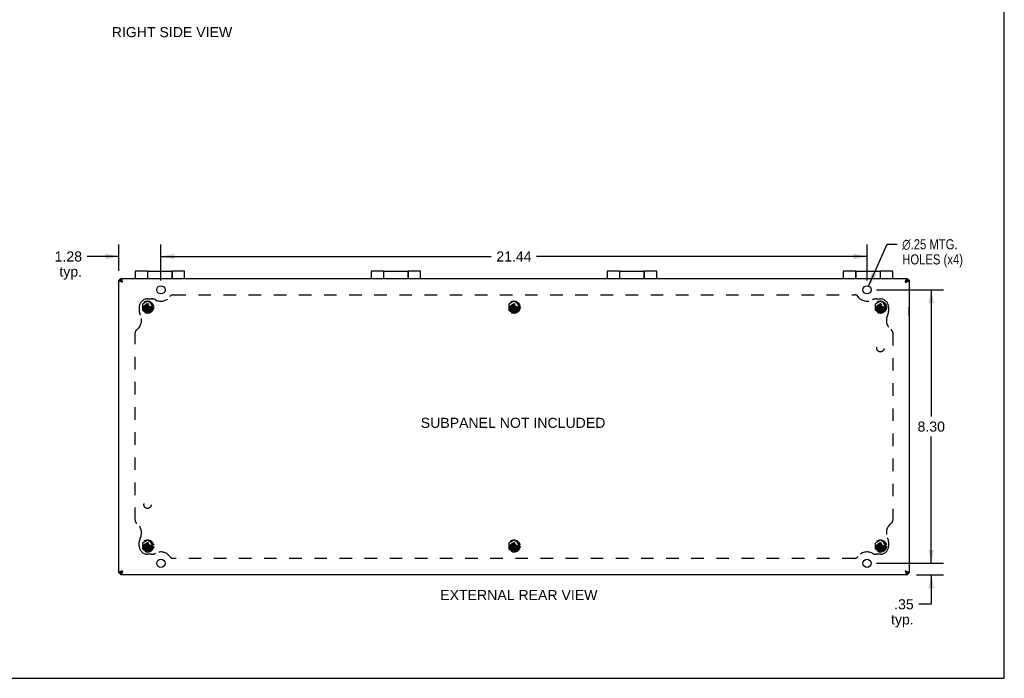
# Model space of a CAD drawing. Header units: inches. Extents: x 0 to 69.4, y 0 to 44.9.
# Tile 7 of 8: x 39.5 to 69.4, y 0 to 20. Entities that reach past the tile are written whole.
import ezdxf

# ---------------------------------------------------------------- set-up
doc = ezdxf.new("R2010")
doc.units = ezdxf.units.IN
doc.header["$LTSCALE"] = 3.814439
doc.header["$MEASUREMENT"] = 0
doc.linetypes.add('HIDDEN', pattern=[0.2, 0.1, -0.1])
doc.layers.get('0').update_dxf_attribs({"linetype": 'CONTINUOUS'})
for name, color, linetype in [('02___PRT_ALL_AXES', 7, 'CONTINUOUS'), ('06___PRT_ALL_SURFS', 7, 'CONTINUOUS'), ('DEFAULT_2', 8, 'HIDDEN'), ('DIMENSIONS', 7, 'CONTINUOUS')]:
    doc.layers.add(name, color=color, linetype=linetype)
doc.styles.get("Standard").update_dxf_attribs({"font": 'arial.ttf'})
doc.styles.add('TEXTSTYLE_1', font='gdt', dxfattribs={"width": 0.8})
doc.dimstyles.new('DIMSTYLE_1', dxfattribs={"dimtxt": 0.305971, "dimasz": 0.407961, "dimexe": 0.09, "dimexo": 0.07, "dimgap": 0.0375, "dimtad": 0, "dimtih": 1, "dimtoh": 1, "dimzin": 4, "dimdsep": 46, "dimtxsty": 'Standard', "dimblk": '_FILLED', "dimblk1": '_FILLED', "dimblk2": '_FILLED', "dimcen": 0.09, "dimazin": 1, "dimtfac": 1, "dimtofl": 0, "dimtmove": 0, "dimatfit": 3, "dimldrblk": '_FILLED', "dimfxl": 1, "dimtolj": 1, "dimtzin": 4, "dimarcsym": 0})
doc.dimstyles.new('DIMSTYLE_2', dxfattribs={"dimtxt": 0.305971, "dimasz": 0.407961, "dimexe": 0.09, "dimexo": 0.07, "dimgap": 0.09, "dimtad": 0, "dimtih": 1, "dimtoh": 1, "dimzin": 4, "dimdsep": 46, "dimtxsty": 'Standard', "dimblk": '_FILLED', "dimblk1": '_FILLED', "dimblk2": '_FILLED', "dimcen": 0.09, "dimazin": 1, "dimtfac": 1, "dimtofl": 0, "dimtmove": 0, "dimatfit": 1, "dimldrblk": '_FILLED', "dimfxl": 1, "dimtolj": 1, "dimtzin": 4, "dimarcsym": 0})

# ---------------------------------------------------------------- blocks, each defined once
blk = doc.blocks.new('_FILLED')
at = {"color": 0, "linetype": 'ByBlock'}
blk.add_solid([(0, 0), (-1, 0.2), (-1, -0.2)], dxfattribs=at)
blk = doc.blocks.new('*D14')
at = {"layer": 'DIMENSIONS', "color": 2, "linetype": 'Continuous'}
for p, q in [((42.466, 12.367), (42.466, 13.172)), ((43.747, 12.077), (43.747, 13.172)), ((42.466, 12.805), (41.507, 12.805)), ((43.747, 12.805), (44.563, 12.805))]:
    blk.add_line(p, q, dxfattribs=at)
at = {"layer": 'DIMENSIONS', "color": 2, "linetype": 'Continuous', "xscale": 0.4079614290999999, "yscale": 0.4079614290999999, "zscale": 0.4079614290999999}
blk.add_blockref('_FILLED', (42.466, 12.805), dxfattribs=at)
at = {"layer": 'DIMENSIONS', "color": 2, "linetype": 'Continuous', "xscale": 0.4079614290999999, "yscale": 0.4079614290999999, "zscale": 0.4079614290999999, "rotation": 180}
blk.add_blockref('_FILLED', (43.747, 12.805), dxfattribs=at)
at = {"layer": 'DIMENSIONS', "color": 2, "linetype": 'Continuous', "insert": (41.354, 12.958), "char_height": 0.306, "width": 0.83147, "attachment_point": 3, "line_spacing_factor": 0.9}
blk.add_mtext('1.28\\Ptyp.', dxfattribs=at)
blk = doc.blocks.new('*D15')
at = {"layer": 'DIMENSIONS', "color": 2, "linetype": 'Continuous'}
for p, q in [((43.747, 12.077), (43.747, 13.172)), ((65.185, 12.077), (65.185, 13.172)), ((43.747, 12.805), (53.778, 12.805)), ((65.185, 12.805), (55.153, 12.805))]:
    blk.add_line(p, q, dxfattribs=at)
at = {"layer": 'DIMENSIONS', "color": 2, "linetype": 'Continuous', "xscale": 0.4079614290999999, "yscale": 0.4079614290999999, "zscale": 0.4079614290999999, "rotation": 180}
blk.add_blockref('_FILLED', (43.747, 12.805), dxfattribs=at)
at = {"layer": 'DIMENSIONS', "color": 2, "linetype": 'Continuous', "xscale": 0.4079614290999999, "yscale": 0.4079614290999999, "zscale": 0.4079614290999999}
blk.add_blockref('_FILLED', (65.185, 12.805), dxfattribs=at)
at = {"layer": 'DIMENSIONS', "color": 2, "linetype": 'Continuous', "insert": (54.466, 12.958), "char_height": 0.306, "width": 1.06919, "attachment_point": 2, "line_spacing_factor": 0.9}
blk.add_mtext('21.44', dxfattribs=at)
blk = doc.blocks.new('*D16')
at = {"layer": 'DIMENSIONS', "color": 2, "linetype": 'Continuous'}
for p, q in [((65.47, 11.791), (67.503, 11.791)), ((67.136, 11.791), (67.136, 7.947)), ((67.136, 3.491), (67.136, 7.335)), ((65.47, 3.491), (67.503, 3.491))]:
    blk.add_line(p, q, dxfattribs=at)
at = {"layer": 'DIMENSIONS', "color": 2, "linetype": 'Continuous', "xscale": 0.4079614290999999, "yscale": 0.4079614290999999, "zscale": 0.4079614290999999}
for p, rotation in [((67.136, 11.791), 90), ((67.136, 3.491), 270)]:
    blk.add_blockref('_FILLED', p, dxfattribs=dict(at, rotation=rotation))
at = {"layer": 'DIMENSIONS', "color": 2, "linetype": 'Continuous', "insert": (67.136, 7.794), "char_height": 0.306, "width": 0.83147, "attachment_point": 2, "line_spacing_factor": 0.9}
blk.add_mtext('8.30', dxfattribs=at)
blk = doc.blocks.new('*D17')
at = {"layer": 'DIMENSIONS', "color": 2, "linetype": 'Continuous'}
for p, q in [((67.136, 3.491), (67.136, 4.307)), ((65.47, 3.491), (67.503, 3.491)), ((66.691, 3.141), (67.503, 3.141)), ((67.136, 3.141), (67.136, 2.247)), ((67.136, 2.247), (66.756, 2.247))]:
    blk.add_line(p, q, dxfattribs=at)
at = {"layer": 'DIMENSIONS', "color": 2, "linetype": 'Continuous', "xscale": 0.4079614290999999, "yscale": 0.4079614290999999, "zscale": 0.4079614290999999}
for p, rotation in [((67.136, 3.491), 270), ((67.136, 3.141), 90)]:
    blk.add_blockref('_FILLED', p, dxfattribs=dict(at, rotation=rotation))
at = {"layer": 'DIMENSIONS', "color": 2, "linetype": 'Continuous', "insert": (66.603, 2.4), "char_height": 0.306, "width": 0.68815, "attachment_point": 3, "line_spacing_factor": 0.9}
blk.add_mtext('.35\\Ptyp.', dxfattribs=at)
blk = doc.blocks.new('*D18')
at = {"layer": 'DIMENSIONS', "color": 2, "linetype": 'Continuous'}
for p, q in [((65.235, 11.905), (65.797, 13.175)), ((65.797, 13.175), (66.102, 13.175))]:
    blk.add_line(p, q, dxfattribs=at)
at = {"layer": 'DIMENSIONS', "color": 2, "linetype": 'Continuous', "xscale": 0.4079614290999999, "yscale": 0.4079614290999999, "zscale": 0.4079614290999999, "rotation": 246.1186697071}
blk.add_blockref('_FILLED', (65.235, 11.905), dxfattribs=at)
at = {"layer": 'DIMENSIONS', "color": 2, "linetype": 'Continuous', "insert": (66.255, 13.328), "char_height": 0.30597, "width": 2.30104, "attachment_point": 1, "line_spacing_factor": 0.9, "style": 'TEXTSTYLE_1'}
blk.add_mtext('{\\fgdt;n}\\fArial;.25 MTG.\\PHOLES (x4)', dxfattribs=at)

msp = doc.modelspace()

# ---------------------------------------------------------------- linework, layer by layer
at = {"color": 7, "linetype": 'Continuous'}
for p, q in [((69.353, 0), (69.353, 44.876)), ((42.966, 12.341), (42.966, 12.141)), ((43.341, 12.361), (43.341, 12.141)), ((43.346, 12.141), (43.346, 12.361)), ((44.086, 12.361), (44.086, 12.141)), ((44.091, 12.141), (44.091, 12.361)), ((44.466, 12.141), (44.466, 12.341)), ((50.132, 12.341), (50.132, 12.141)), ((50.507, 12.361), (50.507, 12.141)), ((50.512, 12.141), (50.512, 12.361)), ((51.252, 12.361), (51.252, 12.141)), ((51.257, 12.141), (51.257, 12.361)), ((51.632, 12.141), (51.632, 12.341)), ((57.299, 12.341), (57.299, 12.141)), ((57.674, 12.361), (57.674, 12.141)), ((57.679, 12.141), (57.679, 12.361)), ((58.419, 12.361), (58.419, 12.141)), ((58.424, 12.141), (58.424, 12.361)), ((58.799, 12.141), (58.799, 12.341)), ((64.466, 12.341), (64.466, 12.141)), ((64.841, 12.361), (64.841, 12.141)), ((64.846, 12.141), (64.846, 12.361)), ((65.586, 12.361), (65.586, 12.141)), ((65.591, 12.141), (65.591, 12.361)), ((65.966, 12.141), (65.966, 12.341)), ((42.466, 12.081), (42.526, 12.081)), ((42.526, 12.111), (42.496, 12.111)), ((42.526, 12.141), (42.526, 12.081)), ((42.547, 12.06), (42.586, 12.021)), ((66.384, 12.06), (66.346, 12.021)), ((66.406, 12.141), (66.406, 12.081)), ((66.406, 12.111), (66.436, 12.111)), ((66.466, 12.081), (66.406, 12.081)), ((66.47, 11.269), (66.466, 11.269)), ((66.47, 11.013), (66.47, 11.269)), ((66.47, 11.013), (66.466, 11.013)), ((42.466, 3.201), (42.526, 3.201)), ((42.526, 3.171), (42.496, 3.171)), ((42.526, 3.141), (42.526, 3.201)), ((42.586, 3.261), (42.547, 3.222)), ((66.346, 3.261), (66.384, 3.222)), ((66.466, 3.201), (66.406, 3.201)), ((66.406, 3.141), (66.406, 3.201)), ((66.406, 3.171), (66.436, 3.171)), ((0, 0), (69.353, 0))]:
    msp.add_line(p, q, dxfattribs=at)
at = {"color": 3, "linetype": 'Continuous'}
for p, q in [((42.466, 3.201), (42.466, 12.081)), ((42.496, 12.081), (42.496, 12.111)), ((42.526, 12.141), (66.406, 12.141)), ((66.436, 12.111), (66.436, 12.081)), ((66.466, 12.081), (66.466, 3.201)), ((42.496, 3.171), (42.496, 3.201)), ((66.406, 3.141), (42.526, 3.141)), ((66.436, 3.201), (66.436, 3.171))]:
    msp.add_line(p, q, dxfattribs=at)
for points in [[(42.586, 12.021), (42.578, 12.023), (42.57, 12.026), (42.562, 12.028), (42.555, 12.031), (42.547, 12.033), (42.54, 12.036), (42.533, 12.038), (42.526, 12.041), (42.519, 12.043), (42.513, 12.046), (42.507, 12.048), (42.501, 12.051), (42.495, 12.053), (42.49, 12.056), (42.486, 12.058), (42.482, 12.061), (42.478, 12.063), (42.475, 12.066), (42.472, 12.068), (42.47, 12.071), (42.468, 12.073), (42.467, 12.076), (42.466, 12.078), (42.466, 12.081)], [(42.586, 12.021), (42.583, 12.029), (42.581, 12.037), (42.578, 12.044), (42.576, 12.052), (42.573, 12.06), (42.571, 12.067), (42.568, 12.074), (42.566, 12.081), (42.563, 12.088), (42.561, 12.094), (42.558, 12.1), (42.556, 12.106), (42.553, 12.111), (42.551, 12.116), (42.548, 12.121), (42.546, 12.125), (42.543, 12.129), (42.541, 12.132), (42.538, 12.135), (42.536, 12.137), (42.533, 12.139), (42.531, 12.14), (42.528, 12.141), (42.526, 12.141)], [(66.346, 12.021), (66.348, 12.029), (66.351, 12.037), (66.353, 12.044), (66.356, 12.052), (66.358, 12.06), (66.361, 12.067), (66.363, 12.074), (66.366, 12.081), (66.368, 12.088), (66.371, 12.094), (66.373, 12.1), (66.376, 12.106), (66.378, 12.111), (66.381, 12.116), (66.383, 12.121), (66.386, 12.125), (66.388, 12.129), (66.391, 12.132), (66.393, 12.135), (66.396, 12.137), (66.398, 12.139), (66.401, 12.14), (66.403, 12.141), (66.406, 12.141)], [(66.346, 12.021), (66.353, 12.023), (66.361, 12.026), (66.369, 12.028), (66.377, 12.031), (66.384, 12.033), (66.392, 12.036), (66.399, 12.038), (66.406, 12.041), (66.412, 12.043), (66.419, 12.046), (66.425, 12.048), (66.431, 12.051), (66.436, 12.053), (66.441, 12.056), (66.445, 12.058), (66.45, 12.061), (66.453, 12.063), (66.457, 12.066), (66.459, 12.068), (66.462, 12.071), (66.463, 12.073), (66.465, 12.076), (66.465, 12.078), (66.466, 12.081)], [(42.586, 3.261), (42.578, 3.258), (42.57, 3.256), (42.562, 3.253), (42.555, 3.251), (42.547, 3.248), (42.54, 3.246), (42.533, 3.243), (42.526, 3.241), (42.519, 3.238), (42.513, 3.236), (42.507, 3.233), (42.501, 3.231), (42.495, 3.228), (42.49, 3.226), (42.486, 3.223), (42.482, 3.221), (42.478, 3.218), (42.475, 3.216), (42.472, 3.213), (42.47, 3.211), (42.468, 3.208), (42.467, 3.206), (42.466, 3.203), (42.466, 3.201)], [(42.586, 3.261), (42.583, 3.253), (42.581, 3.245), (42.578, 3.238), (42.576, 3.23), (42.573, 3.222), (42.571, 3.215), (42.568, 3.208), (42.566, 3.201), (42.563, 3.194), (42.561, 3.188), (42.558, 3.182), (42.556, 3.176), (42.553, 3.171), (42.551, 3.166), (42.548, 3.161), (42.546, 3.157), (42.543, 3.153), (42.541, 3.15), (42.538, 3.147), (42.536, 3.145), (42.533, 3.143), (42.531, 3.142), (42.528, 3.141), (42.526, 3.141)], [(66.346, 3.261), (66.353, 3.258), (66.361, 3.256), (66.369, 3.253), (66.377, 3.251), (66.384, 3.248), (66.392, 3.246), (66.399, 3.243), (66.406, 3.241), (66.412, 3.238), (66.419, 3.236), (66.425, 3.233), (66.431, 3.231), (66.436, 3.228), (66.441, 3.226), (66.445, 3.223), (66.45, 3.221), (66.453, 3.218), (66.457, 3.216), (66.459, 3.213), (66.462, 3.211), (66.463, 3.208), (66.465, 3.206), (66.465, 3.203), (66.466, 3.201)], [(66.346, 3.261), (66.348, 3.253), (66.351, 3.245), (66.353, 3.238), (66.356, 3.23), (66.358, 3.222), (66.361, 3.215), (66.363, 3.208), (66.366, 3.201), (66.368, 3.194), (66.371, 3.188), (66.373, 3.182), (66.376, 3.176), (66.378, 3.171), (66.381, 3.166), (66.383, 3.161), (66.386, 3.157), (66.388, 3.153), (66.391, 3.15), (66.393, 3.147), (66.396, 3.145), (66.398, 3.143), (66.401, 3.142), (66.403, 3.141), (66.406, 3.141)]]:
    msp.add_lwpolyline(points, dxfattribs=at)
at = {"color": 7, "linetype": 'Continuous'}
for points in [[(42.526, 12.081), (42.526, 12.079), (42.526, 12.077), (42.527, 12.076), (42.528, 12.074), (42.53, 12.072), (42.531, 12.07), (42.533, 12.068), (42.536, 12.067), (42.538, 12.065), (42.541, 12.063), (42.544, 12.061), (42.547, 12.06)], [(42.586, 12.021), (42.582, 12.026), (42.579, 12.031), (42.576, 12.037), (42.572, 12.042), (42.569, 12.046), (42.566, 12.051), (42.562, 12.055), (42.559, 12.06), (42.556, 12.063), (42.552, 12.067), (42.549, 12.07), (42.546, 12.073), (42.542, 12.075), (42.539, 12.077), (42.536, 12.079), (42.532, 12.08), (42.529, 12.081), (42.526, 12.081)], [(42.586, 12.021), (42.58, 12.024), (42.575, 12.028), (42.57, 12.031), (42.565, 12.034), (42.56, 12.038), (42.556, 12.041), (42.551, 12.044), (42.547, 12.048), (42.543, 12.051), (42.54, 12.054), (42.537, 12.058), (42.534, 12.061), (42.531, 12.064), (42.529, 12.068), (42.528, 12.071), (42.527, 12.074), (42.526, 12.078), (42.526, 12.081)], [(42.526, 12.081), (42.527, 12.081), (42.529, 12.08), (42.531, 12.08), (42.533, 12.078), (42.535, 12.077), (42.536, 12.075), (42.538, 12.073), (42.54, 12.071), (42.542, 12.069), (42.544, 12.066), (42.545, 12.063), (42.547, 12.06)], [(66.346, 12.021), (66.351, 12.024), (66.356, 12.028), (66.361, 12.031), (66.366, 12.034), (66.371, 12.038), (66.376, 12.041), (66.38, 12.044), (66.384, 12.048), (66.388, 12.051), (66.392, 12.054), (66.395, 12.058), (66.398, 12.061), (66.4, 12.064), (66.402, 12.068), (66.404, 12.071), (66.405, 12.074), (66.405, 12.078), (66.406, 12.081)], [(66.346, 12.021), (66.349, 12.026), (66.352, 12.031), (66.356, 12.037), (66.359, 12.042), (66.362, 12.046), (66.366, 12.051), (66.369, 12.055), (66.372, 12.06), (66.376, 12.063), (66.379, 12.067), (66.382, 12.07), (66.386, 12.073), (66.389, 12.075), (66.392, 12.077), (66.396, 12.079), (66.399, 12.08), (66.402, 12.081), (66.406, 12.081)], [(66.406, 12.081), (66.404, 12.081), (66.402, 12.08), (66.4, 12.08), (66.399, 12.078), (66.397, 12.077), (66.395, 12.075), (66.393, 12.073), (66.391, 12.071), (66.39, 12.069), (66.388, 12.066), (66.386, 12.063), (66.384, 12.06)], [(66.406, 12.081), (66.406, 12.079), (66.405, 12.077), (66.404, 12.076), (66.403, 12.074), (66.402, 12.072), (66.4, 12.07), (66.398, 12.068), (66.396, 12.067), (66.393, 12.065), (66.39, 12.063), (66.387, 12.061), (66.384, 12.06)], [(42.586, 3.261), (42.582, 3.256), (42.579, 3.251), (42.576, 3.245), (42.572, 3.24), (42.569, 3.236), (42.566, 3.231), (42.562, 3.227), (42.559, 3.222), (42.556, 3.219), (42.552, 3.215), (42.549, 3.212), (42.546, 3.209), (42.542, 3.207), (42.539, 3.205), (42.536, 3.203), (42.532, 3.202), (42.529, 3.201), (42.526, 3.201)], [(42.586, 3.261), (42.58, 3.258), (42.575, 3.254), (42.57, 3.251), (42.565, 3.248), (42.56, 3.244), (42.556, 3.241), (42.551, 3.238), (42.547, 3.234), (42.543, 3.231), (42.54, 3.228), (42.537, 3.224), (42.534, 3.221), (42.531, 3.218), (42.529, 3.214), (42.528, 3.211), (42.527, 3.208), (42.526, 3.204), (42.526, 3.201)], [(42.526, 3.201), (42.526, 3.203), (42.526, 3.205), (42.527, 3.206), (42.528, 3.208), (42.53, 3.21), (42.531, 3.212), (42.533, 3.213), (42.536, 3.215), (42.538, 3.217), (42.541, 3.219), (42.544, 3.221), (42.547, 3.222)], [(42.526, 3.201), (42.527, 3.201), (42.529, 3.202), (42.531, 3.202), (42.533, 3.204), (42.535, 3.205), (42.536, 3.207), (42.538, 3.209), (42.54, 3.211), (42.542, 3.213), (42.544, 3.216), (42.545, 3.219), (42.547, 3.222)], [(66.346, 3.261), (66.351, 3.258), (66.356, 3.254), (66.361, 3.251), (66.366, 3.248), (66.371, 3.244), (66.376, 3.241), (66.38, 3.238), (66.384, 3.234), (66.388, 3.231), (66.392, 3.228), (66.395, 3.224), (66.398, 3.221), (66.4, 3.218), (66.402, 3.214), (66.404, 3.211), (66.405, 3.208), (66.405, 3.204), (66.406, 3.201)], [(66.346, 3.261), (66.349, 3.256), (66.352, 3.251), (66.356, 3.245), (66.359, 3.24), (66.362, 3.236), (66.366, 3.231), (66.369, 3.227), (66.372, 3.222), (66.376, 3.219), (66.379, 3.215), (66.382, 3.212), (66.386, 3.209), (66.389, 3.207), (66.392, 3.205), (66.396, 3.203), (66.399, 3.202), (66.402, 3.201), (66.406, 3.201)], [(66.406, 3.201), (66.404, 3.201), (66.402, 3.202), (66.4, 3.202), (66.399, 3.204), (66.397, 3.205), (66.395, 3.207), (66.393, 3.209), (66.391, 3.211), (66.39, 3.213), (66.388, 3.216), (66.386, 3.219), (66.384, 3.222)], [(66.406, 3.201), (66.406, 3.203), (66.405, 3.205), (66.404, 3.206), (66.403, 3.208), (66.402, 3.21), (66.4, 3.212), (66.398, 3.213), (66.396, 3.215), (66.393, 3.217), (66.39, 3.219), (66.387, 3.221), (66.384, 3.222)]]:
    msp.add_lwpolyline(points, dxfattribs=at)
for centre, start, end in [((42.986, 12.341), 90, 180), ((44.446, 12.341), 0, 90), ((50.152, 12.341), 90, 180), ((51.612, 12.341), 0, 90), ((57.319, 12.341), 90, 180), ((58.779, 12.341), 0, 90), ((64.486, 12.341), 90, 180), ((65.946, 12.341), 0, 90)]:
    msp.add_arc(centre, 0.02, start, end, dxfattribs=at)
at = {"layer": '02___PRT_ALL_AXES', "color": 7, "linetype": 'Continuous'}
for p, q in [((43.341, 12.361), (42.986, 12.361)), ((43.341, 12.281), (43.346, 12.281)), ((43.346, 12.361), (44.086, 12.361)), ((44.086, 12.281), (44.091, 12.281)), ((44.446, 12.361), (44.091, 12.361)), ((50.507, 12.361), (50.152, 12.361)), ((50.507, 12.281), (50.512, 12.281)), ((50.512, 12.361), (51.252, 12.361)), ((51.252, 12.281), (51.257, 12.281)), ((51.612, 12.361), (51.257, 12.361)), ((57.674, 12.361), (57.319, 12.361)), ((57.674, 12.281), (57.679, 12.281)), ((57.679, 12.361), (58.419, 12.361)), ((58.419, 12.281), (58.424, 12.281)), ((58.779, 12.361), (58.424, 12.361)), ((64.841, 12.361), (64.486, 12.361)), ((64.841, 12.281), (64.846, 12.281)), ((64.846, 12.361), (65.586, 12.361)), ((65.586, 12.281), (65.591, 12.281)), ((65.946, 12.361), (65.591, 12.361))]:
    msp.add_line(p, q, dxfattribs=at)
at = {"layer": '02___PRT_ALL_AXES', "color": 3, "linetype": 'Continuous'}
for centre in [(43.747, 11.791), (65.185, 11.791), (43.747, 3.491), (65.185, 3.491)]:
    msp.add_circle(centre, 0.125, dxfattribs=at)
at = {"layer": '02___PRT_ALL_AXES', "color": 8, "linetype": 'HIDDEN'}
for centre, radius in [((43.341, 11.266), 0.141), ((43.341, 11.266), 0.125), ((54.466, 11.266), 0.141), ((54.466, 11.266), 0.125), ((65.591, 11.266), 0.141), ((65.591, 11.266), 0.125), ((65.591, 10.016), 0.109), ((43.341, 5.266), 0.109), ((43.341, 4.016), 0.141), ((43.341, 4.016), 0.125), ((54.466, 4.016), 0.141), ((54.466, 4.016), 0.125), ((65.591, 4.016), 0.141), ((65.591, 4.016), 0.125)]:
    msp.add_circle(centre, radius, dxfattribs=at)
at = {"layer": '06___PRT_ALL_SURFS', "color": 8, "linetype": 'HIDDEN'}
for p, q in [((43.341, 11.446), (43.185, 11.356)), ((43.497, 11.356), (43.341, 11.446)), ((54.466, 11.446), (54.31, 11.356)), ((54.622, 11.356), (54.466, 11.446)), ((65.591, 11.446), (65.435, 11.356)), ((65.747, 11.356), (65.591, 11.446)), ((43.185, 11.356), (43.185, 11.176)), ((43.185, 11.176), (43.341, 11.086)), ((43.341, 11.086), (43.497, 11.176)), ((43.497, 11.176), (43.497, 11.356)), ((54.31, 11.356), (54.31, 11.176)), ((54.31, 11.176), (54.466, 11.086)), ((54.466, 11.086), (54.622, 11.176)), ((54.622, 11.176), (54.622, 11.356)), ((65.435, 11.356), (65.435, 11.176)), ((65.435, 11.176), (65.591, 11.086)), ((65.591, 11.086), (65.747, 11.176)), ((65.747, 11.176), (65.747, 11.356)), ((43.341, 4.196), (43.185, 4.106)), ((43.497, 4.106), (43.341, 4.196)), ((54.466, 4.196), (54.31, 4.106)), ((54.622, 4.106), (54.466, 4.196)), ((65.591, 4.196), (65.435, 4.106)), ((65.747, 4.106), (65.591, 4.196)), ((43.185, 4.106), (43.185, 3.926)), ((43.185, 3.926), (43.341, 3.836)), ((43.341, 3.836), (43.497, 3.926)), ((43.497, 3.926), (43.497, 4.106)), ((54.31, 4.106), (54.31, 3.926)), ((54.31, 3.926), (54.466, 3.836)), ((54.466, 3.836), (54.622, 3.926)), ((54.622, 3.926), (54.622, 4.106)), ((65.435, 4.106), (65.435, 3.926)), ((65.435, 3.926), (65.591, 3.836)), ((65.591, 3.836), (65.747, 3.926)), ((65.747, 3.926), (65.747, 4.106))]:
    msp.add_line(p, q, dxfattribs=at)
for centre in [(43.341, 11.266), (54.466, 11.266), (65.591, 11.266), (43.341, 4.016), (54.466, 4.016), (65.591, 4.016)]:
    msp.add_circle(centre, 0.14, dxfattribs=at)
at = {"layer": 'DEFAULT_2', "color": 8, "linetype": 'HIDDEN'}
for p, q in [((43.325, 11.365), (43.325, 11.364)), ((43.325, 11.167), (43.356, 11.365)), ((43.356, 11.167), (43.325, 11.365)), ((43.325, 11.364), (43.325, 11.334)), ((43.341, 11.516), (43.466, 11.516)), ((43.356, 11.364), (43.356, 11.365)), ((43.356, 11.334), (43.356, 11.364)), ((44.123, 11.641), (64.808, 11.641)), ((54.45, 11.365), (54.45, 11.364)), ((54.45, 11.167), (54.481, 11.365)), ((54.481, 11.167), (54.45, 11.365)), ((54.45, 11.364), (54.45, 11.334)), ((54.481, 11.364), (54.481, 11.365)), ((54.481, 11.334), (54.481, 11.364)), ((65.466, 11.516), (65.591, 11.516)), ((65.575, 11.365), (65.575, 11.364)), ((65.575, 11.167), (65.606, 11.365)), ((65.606, 11.167), (65.575, 11.365)), ((65.575, 11.364), (65.575, 11.334)), ((65.606, 11.364), (65.606, 11.365)), ((65.606, 11.334), (65.606, 11.364)), ((43.091, 11.266), (43.091, 11.141)), ((43.241, 11.281), (43.44, 11.251)), ((43.242, 11.281), (43.241, 11.281)), ((43.241, 11.251), (43.44, 11.281)), ((43.241, 11.251), (43.242, 11.25)), ((43.272, 11.281), (43.242, 11.281)), ((43.242, 11.25), (43.272, 11.25)), ((43.306, 11.301), (43.272, 11.281)), ((43.272, 11.281), (43.409, 11.25)), ((43.272, 11.25), (43.409, 11.281)), ((43.272, 11.25), (43.306, 11.231)), ((43.325, 11.334), (43.306, 11.301)), ((43.306, 11.231), (43.376, 11.301)), ((43.306, 11.301), (43.376, 11.231)), ((43.306, 11.231), (43.325, 11.197)), ((43.325, 11.197), (43.356, 11.334)), ((43.356, 11.197), (43.325, 11.334)), ((43.325, 11.197), (43.325, 11.168)), ((43.325, 11.168), (43.325, 11.167)), ((43.341, 11.266), (43.341, 11.34)), ((43.341, 11.266), (43.435, 11.266)), ((43.376, 11.301), (43.356, 11.334)), ((43.356, 11.197), (43.376, 11.231)), ((43.356, 11.168), (43.356, 11.197)), ((43.356, 11.167), (43.356, 11.168)), ((43.409, 11.281), (43.376, 11.301)), ((43.376, 11.231), (43.409, 11.25)), ((43.439, 11.281), (43.409, 11.281)), ((43.409, 11.25), (43.439, 11.25)), ((43.44, 11.281), (43.439, 11.281)), ((43.439, 11.25), (43.44, 11.251)), ((54.366, 11.251), (54.565, 11.281)), ((54.367, 11.281), (54.366, 11.281)), ((54.366, 11.281), (54.565, 11.251)), ((54.366, 11.251), (54.367, 11.25)), ((54.397, 11.281), (54.367, 11.281)), ((54.367, 11.25), (54.397, 11.25)), ((54.431, 11.301), (54.397, 11.281)), ((54.397, 11.25), (54.534, 11.281)), ((54.397, 11.281), (54.534, 11.25)), ((54.397, 11.25), (54.431, 11.231)), ((54.45, 11.334), (54.431, 11.301)), ((54.431, 11.231), (54.501, 11.301)), ((54.431, 11.301), (54.501, 11.231)), ((54.431, 11.231), (54.45, 11.197)), ((54.45, 11.197), (54.481, 11.334)), ((54.481, 11.197), (54.45, 11.334)), ((54.45, 11.197), (54.45, 11.168)), ((54.45, 11.168), (54.45, 11.167)), ((54.466, 11.266), (54.466, 11.34)), ((54.466, 11.266), (54.56, 11.266)), ((54.501, 11.301), (54.481, 11.334)), ((54.481, 11.197), (54.501, 11.231)), ((54.481, 11.168), (54.481, 11.197)), ((54.481, 11.167), (54.481, 11.168)), ((54.534, 11.281), (54.501, 11.301)), ((54.501, 11.231), (54.534, 11.25)), ((54.564, 11.281), (54.534, 11.281)), ((54.534, 11.25), (54.564, 11.25)), ((54.565, 11.281), (54.564, 11.281)), ((54.564, 11.25), (54.565, 11.251)), ((65.491, 11.251), (65.69, 11.281)), ((65.492, 11.281), (65.491, 11.281)), ((65.491, 11.281), (65.69, 11.251)), ((65.491, 11.251), (65.492, 11.25)), ((65.522, 11.281), (65.492, 11.281)), ((65.492, 11.25), (65.522, 11.25)), ((65.556, 11.301), (65.522, 11.281)), ((65.522, 11.25), (65.659, 11.281)), ((65.522, 11.281), (65.659, 11.25)), ((65.522, 11.25), (65.556, 11.231)), ((65.575, 11.334), (65.556, 11.301)), ((65.556, 11.231), (65.626, 11.301)), ((65.556, 11.301), (65.626, 11.231)), ((65.556, 11.231), (65.575, 11.197)), ((65.575, 11.197), (65.606, 11.334)), ((65.606, 11.197), (65.575, 11.334)), ((65.575, 11.197), (65.575, 11.168)), ((65.575, 11.168), (65.575, 11.167)), ((65.591, 11.266), (65.591, 11.34)), ((65.591, 11.266), (65.685, 11.266)), ((65.626, 11.301), (65.606, 11.334)), ((65.606, 11.197), (65.626, 11.231)), ((65.606, 11.168), (65.606, 11.197)), ((65.606, 11.167), (65.606, 11.168)), ((65.659, 11.281), (65.626, 11.301)), ((65.626, 11.231), (65.659, 11.25)), ((65.689, 11.281), (65.659, 11.281)), ((65.659, 11.25), (65.689, 11.25)), ((65.69, 11.281), (65.689, 11.281)), ((65.689, 11.25), (65.69, 11.251)), ((65.841, 11.266), (65.841, 11.141)), ((42.966, 4.799), (42.966, 10.483)), ((65.966, 10.483), (65.966, 4.799)), ((43.091, 4.016), (43.091, 4.141)), ((43.241, 4.031), (43.44, 4.001)), ((43.242, 4.031), (43.241, 4.031)), ((43.241, 4.001), (43.44, 4.031)), ((43.241, 4.001), (43.242, 4)), ((43.272, 4.031), (43.242, 4.031)), ((43.242, 4), (43.272, 4)), ((43.306, 4.051), (43.272, 4.031)), ((43.272, 4.031), (43.409, 4)), ((43.272, 4), (43.409, 4.031)), ((43.272, 4), (43.306, 3.981)), ((43.325, 4.084), (43.306, 4.051)), ((43.306, 4.051), (43.376, 3.981)), ((43.306, 3.981), (43.376, 4.051)), ((43.306, 3.981), (43.325, 3.947)), ((43.356, 3.917), (43.325, 4.115)), ((43.325, 4.115), (43.325, 4.114)), ((43.325, 3.917), (43.356, 4.115)), ((43.325, 4.114), (43.325, 4.084)), ((43.356, 3.947), (43.325, 4.084)), ((43.325, 3.947), (43.356, 4.084)), ((43.325, 3.947), (43.325, 3.918)), ((43.325, 3.918), (43.325, 3.917)), ((43.341, 4.016), (43.341, 4.09)), ((43.341, 4.016), (43.435, 4.016)), ((43.356, 4.114), (43.356, 4.115)), ((43.356, 4.084), (43.356, 4.114)), ((43.376, 4.051), (43.356, 4.084)), ((43.356, 3.947), (43.376, 3.981)), ((43.356, 3.918), (43.356, 3.947)), ((43.356, 3.917), (43.356, 3.918)), ((43.409, 4.031), (43.376, 4.051)), ((43.376, 3.981), (43.409, 4)), ((43.439, 4.031), (43.409, 4.031)), ((43.409, 4), (43.439, 4)), ((43.44, 4.031), (43.439, 4.031)), ((43.439, 4), (43.44, 4.001)), ((54.366, 4.001), (54.565, 4.031)), ((54.367, 4.031), (54.366, 4.031)), ((54.366, 4.031), (54.565, 4.001)), ((54.366, 4.001), (54.367, 4)), ((54.397, 4.031), (54.367, 4.031)), ((54.367, 4), (54.397, 4)), ((54.431, 4.051), (54.397, 4.031)), ((54.397, 4), (54.534, 4.031)), ((54.397, 4.031), (54.534, 4)), ((54.397, 4), (54.431, 3.981)), ((54.45, 4.084), (54.431, 4.051)), ((54.431, 4.051), (54.501, 3.981)), ((54.431, 3.981), (54.501, 4.051)), ((54.431, 3.981), (54.45, 3.947)), ((54.481, 3.917), (54.45, 4.115)), ((54.45, 4.115), (54.45, 4.114)), ((54.45, 3.917), (54.481, 4.115)), ((54.45, 4.114), (54.45, 4.084)), ((54.45, 4.084), (54.481, 3.947)), ((54.45, 3.947), (54.481, 4.084)), ((54.45, 3.947), (54.45, 3.918)), ((54.45, 3.918), (54.45, 3.917)), ((54.466, 4.016), (54.466, 4.09)), ((54.466, 4.016), (54.56, 4.016)), ((54.481, 4.114), (54.481, 4.115)), ((54.481, 4.084), (54.481, 4.114)), ((54.501, 4.051), (54.481, 4.084)), ((54.481, 3.947), (54.501, 3.981)), ((54.481, 3.918), (54.481, 3.947)), ((54.481, 3.917), (54.481, 3.918)), ((54.534, 4.031), (54.501, 4.051)), ((54.501, 3.981), (54.534, 4)), ((54.564, 4.031), (54.534, 4.031)), ((54.534, 4), (54.564, 4)), ((54.565, 4.031), (54.564, 4.031)), ((54.564, 4), (54.565, 4.001)), ((65.491, 4.001), (65.69, 4.031)), ((65.492, 4.031), (65.491, 4.031)), ((65.491, 4.031), (65.69, 4.001)), ((65.491, 4.001), (65.492, 4)), ((65.522, 4.031), (65.492, 4.031)), ((65.492, 4), (65.522, 4)), ((65.556, 4.051), (65.522, 4.031)), ((65.522, 4), (65.659, 4.031)), ((65.522, 4.031), (65.659, 4)), ((65.522, 4), (65.556, 3.981)), ((65.575, 4.084), (65.556, 4.051)), ((65.556, 4.051), (65.626, 3.981)), ((65.556, 3.981), (65.626, 4.051)), ((65.556, 3.981), (65.575, 3.947)), ((65.575, 4.115), (65.575, 4.114)), ((65.606, 3.917), (65.575, 4.115)), ((65.575, 3.917), (65.606, 4.115)), ((65.575, 4.114), (65.575, 4.084)), ((65.575, 4.084), (65.606, 3.947)), ((65.575, 3.947), (65.606, 4.084)), ((65.575, 3.947), (65.575, 3.918)), ((65.575, 3.918), (65.575, 3.917)), ((65.591, 4.016), (65.591, 4.09)), ((65.591, 4.016), (65.685, 4.016)), ((65.606, 4.114), (65.606, 4.115)), ((65.606, 4.084), (65.606, 4.114)), ((65.626, 4.051), (65.606, 4.084)), ((65.606, 3.947), (65.626, 3.981)), ((65.606, 3.918), (65.606, 3.947)), ((65.606, 3.917), (65.606, 3.918)), ((65.659, 4.031), (65.626, 4.051)), ((65.626, 3.981), (65.659, 4)), ((65.689, 4.031), (65.659, 4.031)), ((65.659, 4), (65.689, 4)), ((65.69, 4.031), (65.689, 4.031)), ((65.689, 4), (65.69, 4.001)), ((65.841, 4.141), (65.841, 4.016)), ((43.466, 3.766), (43.341, 3.766)), ((64.808, 3.641), (44.123, 3.641)), ((65.591, 3.766), (65.466, 3.766))]:
    msp.add_line(p, q, dxfattribs=at)
for points in [[(43.341, 11.365), (43.338, 11.365), (43.335, 11.365), (43.333, 11.365), (43.33, 11.365), (43.328, 11.365), (43.325, 11.365)], [(43.356, 11.365), (43.354, 11.365), (43.351, 11.365), (43.348, 11.365), (43.346, 11.365), (43.343, 11.365), (43.341, 11.365)], [(54.466, 11.365), (54.463, 11.365), (54.46, 11.365), (54.458, 11.365), (54.455, 11.365), (54.453, 11.365), (54.45, 11.365)], [(54.481, 11.365), (54.479, 11.365), (54.476, 11.365), (54.473, 11.365), (54.471, 11.365), (54.468, 11.365), (54.466, 11.365)], [(65.591, 11.365), (65.588, 11.365), (65.585, 11.365), (65.583, 11.365), (65.58, 11.365), (65.578, 11.365), (65.575, 11.365)], [(65.606, 11.365), (65.604, 11.365), (65.601, 11.365), (65.598, 11.365), (65.596, 11.365), (65.593, 11.365), (65.591, 11.365)], [(43.241, 11.281), (43.241, 11.276), (43.241, 11.271), (43.241, 11.266), (43.241, 11.261), (43.241, 11.256), (43.241, 11.251)], [(43.325, 11.167), (43.328, 11.167), (43.33, 11.167), (43.333, 11.167), (43.335, 11.167), (43.338, 11.166), (43.341, 11.166)], [(43.344, 11.351), (43.343, 11.348), (43.342, 11.345), (43.341, 11.343), (43.341, 11.34)], [(43.341, 11.166), (43.343, 11.166), (43.346, 11.167), (43.348, 11.167), (43.351, 11.167), (43.354, 11.167), (43.356, 11.167)], [(43.344, 11.351), (43.348, 11.352), (43.352, 11.353), (43.357, 11.353), (43.362, 11.353), (43.367, 11.353), (43.372, 11.352), (43.377, 11.351), (43.383, 11.35)], [(43.44, 11.251), (43.44, 11.256), (43.44, 11.261), (43.44, 11.266), (43.44, 11.271), (43.44, 11.276), (43.44, 11.281)], [(54.366, 11.281), (54.366, 11.276), (54.366, 11.271), (54.366, 11.266), (54.366, 11.261), (54.366, 11.256), (54.366, 11.251)], [(54.45, 11.167), (54.453, 11.167), (54.455, 11.167), (54.458, 11.167), (54.46, 11.167), (54.463, 11.166), (54.466, 11.166)], [(54.469, 11.351), (54.468, 11.348), (54.467, 11.345), (54.466, 11.343), (54.466, 11.34)], [(54.466, 11.166), (54.468, 11.166), (54.471, 11.167), (54.473, 11.167), (54.476, 11.167), (54.479, 11.167), (54.481, 11.167)], [(54.469, 11.351), (54.473, 11.352), (54.477, 11.353), (54.482, 11.353), (54.487, 11.353), (54.492, 11.353), (54.497, 11.352), (54.502, 11.351), (54.508, 11.35)], [(54.565, 11.251), (54.565, 11.256), (54.565, 11.261), (54.565, 11.266), (54.565, 11.271), (54.565, 11.276), (54.565, 11.281)], [(65.491, 11.281), (65.491, 11.276), (65.491, 11.271), (65.491, 11.266), (65.491, 11.261), (65.491, 11.256), (65.491, 11.251)], [(65.575, 11.167), (65.578, 11.167), (65.58, 11.167), (65.583, 11.167), (65.585, 11.167), (65.588, 11.166), (65.591, 11.166)], [(65.594, 11.351), (65.593, 11.348), (65.592, 11.345), (65.591, 11.343), (65.591, 11.34)], [(65.591, 11.166), (65.593, 11.166), (65.596, 11.167), (65.598, 11.167), (65.601, 11.167), (65.604, 11.167), (65.606, 11.167)], [(65.594, 11.351), (65.598, 11.352), (65.602, 11.353), (65.607, 11.353), (65.612, 11.353), (65.617, 11.353), (65.622, 11.352), (65.627, 11.351), (65.633, 11.35)], [(65.69, 11.251), (65.69, 11.256), (65.69, 11.261), (65.69, 11.266), (65.69, 11.271), (65.69, 11.276), (65.69, 11.281)], [(43.241, 4.031), (43.241, 4.026), (43.241, 4.021), (43.241, 4.016), (43.241, 4.011), (43.241, 4.006), (43.241, 4.001)], [(43.341, 4.115), (43.338, 4.115), (43.335, 4.115), (43.333, 4.115), (43.33, 4.115), (43.328, 4.115), (43.325, 4.115)], [(43.325, 3.917), (43.328, 3.917), (43.33, 3.917), (43.333, 3.917), (43.335, 3.917), (43.338, 3.916), (43.341, 3.916)], [(43.356, 4.115), (43.354, 4.115), (43.351, 4.115), (43.348, 4.115), (43.346, 4.115), (43.343, 4.115), (43.341, 4.115)], [(43.344, 4.101), (43.343, 4.098), (43.342, 4.095), (43.341, 4.093), (43.341, 4.09)], [(43.341, 3.916), (43.343, 3.916), (43.346, 3.917), (43.348, 3.917), (43.351, 3.917), (43.354, 3.917), (43.356, 3.917)], [(43.344, 4.101), (43.348, 4.102), (43.352, 4.103), (43.357, 4.103), (43.362, 4.103), (43.367, 4.103), (43.372, 4.102), (43.377, 4.101), (43.383, 4.1)], [(43.44, 4.001), (43.44, 4.006), (43.44, 4.011), (43.44, 4.016), (43.44, 4.021), (43.44, 4.026), (43.44, 4.031)], [(54.366, 4.031), (54.366, 4.026), (54.366, 4.021), (54.366, 4.016), (54.366, 4.011), (54.366, 4.006), (54.366, 4.001)], [(54.466, 4.115), (54.463, 4.115), (54.46, 4.115), (54.458, 4.115), (54.455, 4.115), (54.453, 4.115), (54.45, 4.115)], [(54.45, 3.917), (54.453, 3.917), (54.455, 3.917), (54.458, 3.917), (54.46, 3.917), (54.463, 3.916), (54.466, 3.916)], [(54.481, 4.115), (54.479, 4.115), (54.476, 4.115), (54.473, 4.115), (54.471, 4.115), (54.468, 4.115), (54.466, 4.115)], [(54.469, 4.101), (54.468, 4.098), (54.467, 4.095), (54.466, 4.093), (54.466, 4.09)], [(54.466, 3.916), (54.468, 3.916), (54.471, 3.917), (54.473, 3.917), (54.476, 3.917), (54.479, 3.917), (54.481, 3.917)], [(54.469, 4.101), (54.473, 4.102), (54.477, 4.103), (54.482, 4.103), (54.487, 4.103), (54.492, 4.103), (54.497, 4.102), (54.502, 4.101), (54.508, 4.1)], [(54.565, 4.001), (54.565, 4.006), (54.565, 4.011), (54.565, 4.016), (54.565, 4.021), (54.565, 4.026), (54.565, 4.031)], [(65.491, 4.031), (65.491, 4.026), (65.491, 4.021), (65.491, 4.016), (65.491, 4.011), (65.491, 4.006), (65.491, 4.001)], [(65.591, 4.115), (65.588, 4.115), (65.585, 4.115), (65.583, 4.115), (65.58, 4.115), (65.578, 4.115), (65.575, 4.115)], [(65.575, 3.917), (65.578, 3.917), (65.58, 3.917), (65.583, 3.917), (65.585, 3.917), (65.588, 3.916), (65.591, 3.916)], [(65.606, 4.115), (65.604, 4.115), (65.601, 4.115), (65.598, 4.115), (65.596, 4.115), (65.593, 4.115), (65.591, 4.115)], [(65.594, 4.101), (65.593, 4.098), (65.592, 4.095), (65.591, 4.093), (65.591, 4.09)], [(65.591, 3.916), (65.593, 3.916), (65.596, 3.917), (65.598, 3.917), (65.601, 3.917), (65.604, 3.917), (65.606, 3.917)], [(65.594, 4.101), (65.598, 4.102), (65.602, 4.103), (65.607, 4.103), (65.612, 4.103), (65.617, 4.103), (65.622, 4.102), (65.627, 4.101), (65.633, 4.1)], [(65.69, 4.001), (65.69, 4.006), (65.69, 4.011), (65.69, 4.016), (65.69, 4.021), (65.69, 4.026), (65.69, 4.031)]]:
    msp.add_lwpolyline(points, dxfattribs=at)
for centre, radius in [((43.341, 11.266), 0.186), ((43.341, 11.266), 0.105), ((43.341, 11.266), 0.095), ((43.341, 11.266), 0.094), ((54.466, 11.266), 0.186), ((54.466, 11.266), 0.105), ((54.466, 11.266), 0.095), ((54.466, 11.266), 0.094), ((65.591, 11.266), 0.186), ((65.591, 11.266), 0.105), ((65.591, 11.266), 0.095), ((65.591, 11.266), 0.094), ((43.341, 4.016), 0.186), ((54.466, 4.016), 0.186), ((65.591, 4.016), 0.186), ((43.341, 4.016), 0.105), ((43.341, 4.016), 0.095), ((43.341, 4.016), 0.094), ((54.466, 4.016), 0.105), ((54.466, 4.016), 0.095), ((54.466, 4.016), 0.094), ((65.591, 4.016), 0.105), ((65.591, 4.016), 0.095), ((65.591, 4.016), 0.094)]:
    msp.add_circle(centre, radius, dxfattribs=at)
for centre, radius, start, end in [((43.341, 11.266), 0.25, 90, 180), ((43.466, 11.266), 0.25, 62.1089, 90), ((43.744, 11.791), 0.344, 242.1089, 324.1013), ((44.123, 11.516), 0.125, 90, 144.1013), ((64.808, 11.516), 0.125, 35.8987, 90), ((65.188, 11.791), 0.344, 215.8987, 297.8911), ((65.466, 11.266), 0.25, 90, 117.8911), ((65.591, 11.266), 0.25, 0, 90), ((43.341, 11.141), 0.25, 180, 207.8911), ((43.341, 11.266), 0.085, 87.8382, 360), ((43.341, 11.266), 0.074, 90, 360), ((54.466, 11.266), 0.085, 87.8382, 360), ((54.466, 11.266), 0.074, 90, 360), ((65.591, 11.266), 0.085, 87.8382, 360), ((65.591, 11.266), 0.074, 90, 360), ((65.591, 11.141), 0.25, 332.1089, 360), ((42.816, 10.863), 0.344, 305.8987, 27.8911), ((66.116, 10.863), 0.344, 152.1089, 234.1013), ((43.091, 10.483), 0.125, 125.8987, 180), ((65.841, 10.483), 0.125, 0, 54.1013), ((43.091, 4.799), 0.125, 180, 234.1013), ((65.841, 4.799), 0.125, 305.8987, 360), ((42.816, 4.419), 0.344, 332.1089, 54.1013), ((66.116, 4.419), 0.344, 125.8987, 207.8911), ((43.341, 4.141), 0.25, 152.1089, 180), ((65.591, 4.141), 0.25, 0, 27.8911), ((43.341, 4.016), 0.25, 180, 270), ((43.341, 4.016), 0.085, 87.8382, 360), ((43.341, 4.016), 0.074, 90, 360), ((54.466, 4.016), 0.085, 87.8382, 360), ((54.466, 4.016), 0.074, 90, 360), ((65.591, 4.016), 0.085, 87.8382, 360), ((65.591, 4.016), 0.074, 90, 360), ((65.591, 4.016), 0.25, 270, 360), ((43.466, 4.016), 0.25, 270, 297.8911), ((43.744, 3.491), 0.344, 35.8987, 117.8911), ((44.123, 3.766), 0.125, 215.8987, 270), ((64.808, 3.766), 0.125, 270, 324.1013), ((65.188, 3.491), 0.344, 62.1089, 144.1013), ((65.466, 4.016), 0.25, 242.1089, 270)]:
    msp.add_arc(centre, radius, start, end, dxfattribs=at)

# ---------------------------------------------------------------- texts
at = {"layer": 'DIMENSIONS', "color": 2, "linetype": 'Continuous', "char_height": 0.30597, "attachment_point": 2, "line_spacing_factor": 0.9}
for s, insert, width in [('RIGHT SIDE VIEW', (44.084, 19.768), 3.6489), ('SUBPANEL NOT INCLUDED', (54.439, 7.908), 5.59506), ('EXTERNAL REAR VIEW', (54.615, 2.68), 4.76359)]:
    msp.add_mtext(s, dxfattribs=dict(at, insert=insert, width=width))

# ---------------------------------------------------------------- dimensions: what is measured, and where the dimension line sits
at = {"layer": 'DIMENSIONS', "color": 2, "linetype": 'Continuous'}
dim = msp.add_linear_dim(base=(43.747, 12.805), p1=(42.466, 12.297), p2=(43.747, 12.007), text='<>\\Ptyp.', dimstyle='DIMSTYLE_1', dxfattribs=at)
dim.commit()
dim.dimension.update_dxf_attribs({"geometry": '*D14', "text_midpoint": (40.938, 12.575), "dimtype": 160})
for base, p1, p2, angle, picture, middle in [((43.747, 12.805), (65.185, 12.007), (43.747, 12.007), 180, '*D15', (54.462, 12.805)), ((67.136, 3.491), (65.4, 11.791), (65.4, 3.491), 270, '*D16', (67.134, 7.639))]:
    dim = msp.add_linear_dim(base=base, p1=p1, p2=p2, angle=angle, dimstyle='DIMSTYLE_1', dxfattribs=at)
    dim.commit()
    dim.dimension.update_dxf_attribs({"geometry": picture, "text_midpoint": middle, "dimtype": 160})
dim = msp.add_diameter_dim_2p(p1=(65.235, 11.905), p2=(65.134, 11.677), text='%%c<> MTG.\\PHOLES (x4)', dimstyle='DIMSTYLE_2', override={"dimpost": '<>'}, dxfattribs=at)
dim.commit()
dim.dimension.update_dxf_attribs({"geometry": '*D18', "text_midpoint": (67.406, 12.946), "dimtype": 163})
dim = msp.add_linear_dim(base=(67.136, 3.491), p1=(66.621, 3.141), p2=(65.4, 3.491), angle=90, text='<>\\Ptyp.', dimstyle='DIMSTYLE_1', dxfattribs=at)
dim.commit()
dim.dimension.update_dxf_attribs({"geometry": '*D17', "text_midpoint": (66.259, 2.018), "dimtype": 160})

doc.saveas('drawing.dxf')
